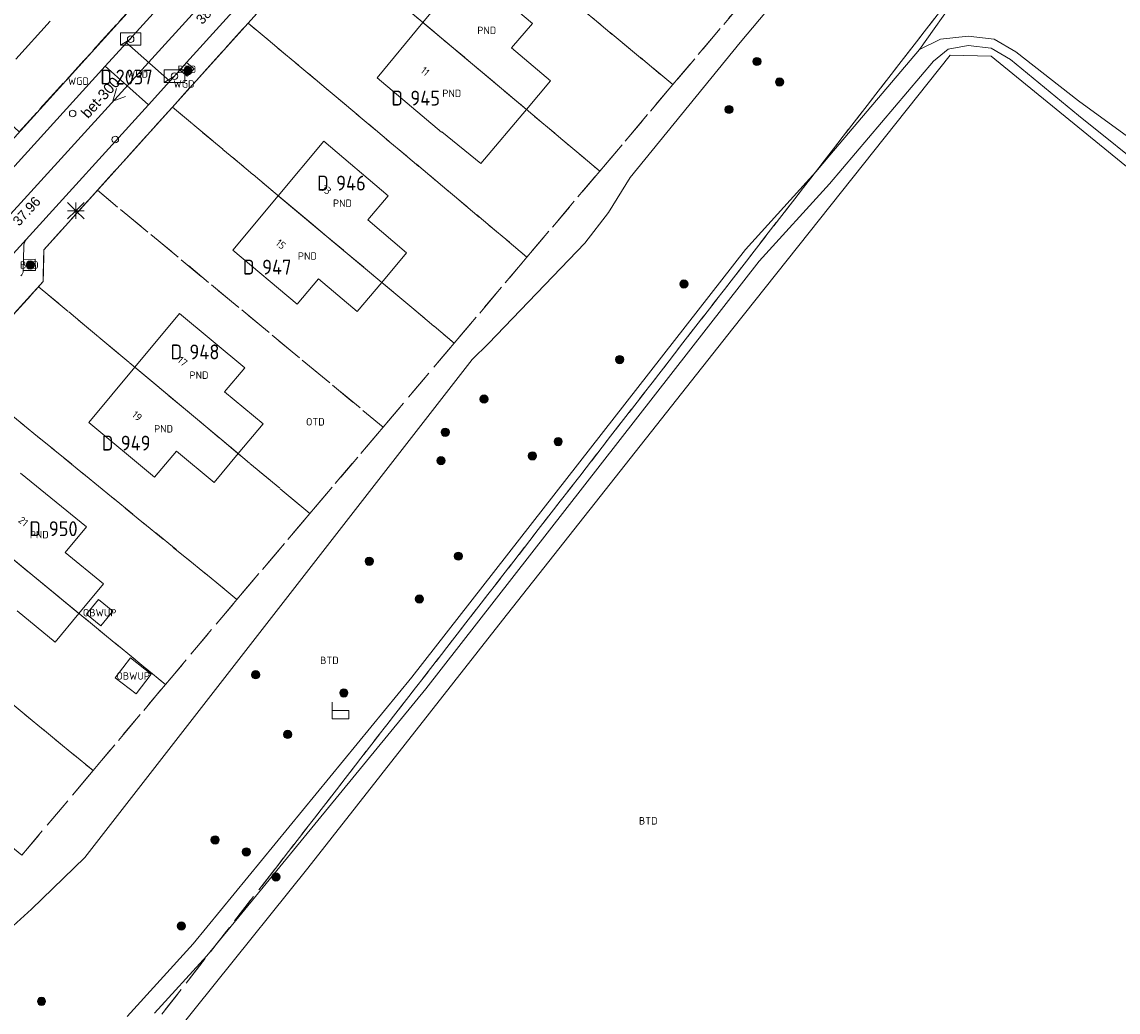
# Model space of a CAD drawing. Header units: metres. Extents: x 207644 to 210135, y 370459 to 373417.
# Tile 177 of 256: x 208894 to 209027, y 371607 to 371726. Entities that reach past the tile are written whole.
import ezdxf
from ezdxf.enums import TextEntityAlignment as Align

# ---------------------------------------------------------------- set-up
doc = ezdxf.new("R2010")
doc.units = ezdxf.units.M
doc.linetypes.add('HIDDEN2', pattern=[4.7625, 3.175, -1.5875])
for name, color, linetype in [('BTD', 7, 'Continuous'), ('combi_kolk', 7, 'Continuous'), ('CON_BxH300x300mm', 7, 'Continuous'), ('DMM_BxH300x300mm', 7, 'Continuous'), ('GB', 1, 'Continuous'), ('GB07', 1, 'Continuous'), ('GB11', 1, 'Continuous'), ('INV_BxH300x300mm', 7, 'Continuous'), ('KAD_perceelnummer', 212, 'Continuous'), ('KAD_sectie', 212, 'Continuous'), ('KAD_Vastgesteld_Perceel', 212, 'Continuous'), ('NAR', 7, 'Continuous'), ('OBWUP', 7, 'Continuous'), ('OTD', 7, 'Continuous'), ('PIJL', 7, 'Continuous'), ('PND', 7, 'Continuous'), ('trottoirkolk', 7, 'Continuous'), ('WGD', 7, 'Continuous')]:
    doc.layers.add(name, color=color, linetype=linetype)
for name, color, linetype, lineweight in [('GIMGMV', 7, 'Continuous', 25), ('GMV', 7, 'Continuous', 25), ('Q14_zitbank-NGDW', 3, 'Continuous', 0), ('Q21_lantaarnpaal', 1, 'Continuous', 0), ('Q23_kolk', 153, 'Continuous', 0), ('Q26_boom', 72, 'Continuous', 0)]:
    doc.layers.add(name, color=color, linetype=linetype, lineweight=lineweight)
doc.styles.add('ISO', font='isocpeur.ttf', dxfattribs={"height": 1})
doc.styles.add('ISOCP', font='ISOCP.shx', dxfattribs={"height": 1.8})

# ---------------------------------------------------------------- blocks, each defined once
blk = doc.blocks.new('ACMAP_ANN_TEMPLATE_Vastgesteld_Perceelnummer')
at = {"layer": 'KAD_perceelnummer', "style": 'ISOCP'}
blk.add_attdef('Perceelnummer', text='', height=1.8, dxfattribs=at).set_placement((0, 0), align=Align.MIDDLE)
at = {"layer": 'KAD_sectie', "style": 'ISOCP'}
blk.add_attdef('sectie', text='', height=1.8, dxfattribs=at).set_placement((-2.7, 0), align=Align.MIDDLE_RIGHT)
blk = doc.blocks.new('Q23')
blk.add_line((-1.25, -0.75), (0, 0))
blk.add_lwpolyline([(-1.25, -0.75), (1.25, -0.75), (1.25, 0.75), (-1.25, 0.75), (-1.25, -0.75)])
blk = doc.blocks.new('Q26')
blk.add_hatch(color=256).paths.add_polyline_path([(-0.45, -0.01, 1), (0.55, -0.01, 1)])
blk.add_circle((0.05, -0.01), 0.5)
blk = doc.blocks.new('Q21')
for p, q in [((-1, 1), (0, 0)), ((-1, 0), (0, 0)), ((-1, -1), (0, 0)), ((0, 1), (0, 0)), ((0, 0), (1, 1)), ((0, 0), (1, 0)), ((0, 0), (0, -1)), ((0, 0), (1, -1))]:
    blk.add_line(p, q)
blk = doc.blocks.new('Q14')
blk.add_lwpolyline([(-0.983, 0.985), (-0.983, -1.014), (1.016, -1.014), (1.016, -0.015), (-0.983, -0.015)])

msp = doc.modelspace()

# ---------------------------------------------------------------- linework, layer by layer
at = {"layer": 'combi_kolk', "color": 253, "lineweight": 13}
for centre in [(208907.3, 371724.29), (208900.28, 371715.28), (208905.44, 371712.14)]:
    msp.add_circle(centre, 0.4, dxfattribs=at)
at = {"layer": 'CON_BxH300x300mm', "color": 253, "linetype": 'Continuous', "lineweight": 13}
msp.add_lwpolyline([(208919.21, 371732.22), (208891.12, 371701.31)], dxfattribs=at)
at = {"layer": 'GB', "color": 253, "linetype": 'Continuous', "lineweight": 13}
for points in [[(208948.077, 371732.817), (208942.668, 371726.293)], [(208955.922, 371726.192), (208948.077, 371732.817)], [(208897.57, 371726.447), (208893.392, 371721.848)], [(208937.133, 371719.616), (208942.668, 371726.293)], [(208953.4, 371723.21), (208955.922, 371726.192)], [(208958.095, 371719.247), (208953.4, 371723.21)], [(208944.903, 371713.038), (208937.133, 371719.616)], [(208955.177, 371715.778), (208958.095, 371719.247)], [(208955.177, 371715.778), (208949.68, 371709.244)], [(208944.941, 371713.084), (208944.903, 371713.038)], [(208930.68, 371711.947), (208925.162, 371705.333)], [(208938.445, 371705.302), (208930.68, 371711.947)], [(208919.676, 371698.759), (208925.162, 371705.333)], [(208935.998, 371702.402), (208938.445, 371705.302)], [(208940.686, 371698.411), (208935.998, 371702.402)], [(208927.43, 371692.21), (208919.676, 371698.759)], [(208937.68, 371694.851), (208940.686, 371698.411)], [(208930.014, 371695.266), (208927.43, 371692.21)], [(208934.688, 371691.307), (208930.014, 371695.266)], [(208937.68, 371694.851), (208934.688, 371691.307)], [(208913.227, 371691.099), (208907.8, 371684.587)], [(208921.117, 371684.513), (208913.227, 371691.099)], [(208902.237, 371677.91), (208907.8, 371684.587)], [(208918.673, 371681.602), (208921.117, 371684.513)], [(208923.326, 371677.716), (208918.673, 371681.602)], [(208910.172, 371671.264), (208902.237, 371677.91)], [(208920.318, 371674.124), (208923.326, 371677.716)], [(208912.83, 371674.442), (208910.172, 371671.264)], [(208917.39, 371670.629), (208912.83, 371674.442)], [(208920.318, 371674.124), (208917.39, 371670.629)], [(208901.943, 371665.251), (208893.975, 371671.763)], [(208899.389, 371662.155), (208901.943, 371665.251)], [(208903.993, 371658.38), (208899.389, 371662.155)], [(208901.044, 371654.799), (208903.993, 371658.38)], [(208898.167, 371651.304), (208893.565, 371655.093)], [(208901.044, 371654.799), (208898.167, 371651.304)]]:
    msp.add_lwpolyline(points, dxfattribs=at)
at = {"layer": 'GB07', "color": 253, "linetype": 'Continuous', "lineweight": 13}
for points in [[(208955.177, 371715.778), (208942.668, 371726.293)], [(208937.68, 371694.851), (208925.162, 371705.333)], [(208920.318, 371674.124), (208907.8, 371684.587)], [(208901.044, 371654.799), (208888.473, 371665.129)]]:
    msp.add_lwpolyline(points, dxfattribs=at)
at = {"layer": 'GB11', "color": 253, "linetype": 'Continuous', "lineweight": 13}
msp.add_lwpolyline([(208949.68, 371709.244), (208944.941, 371713.084)], dxfattribs=at)
at = {"layer": 'GIMGMV', "color": 253, "linetype": 'Continuous', "lineweight": 13}
for points in [[(208903.419, 371656.469), (208901.969, 371654.703)], [(208905.126, 371655.068), (208903.419, 371656.469)], [(208901.969, 371654.703), (208903.676, 371653.302)], [(208903.676, 371653.302), (208905.126, 371655.068)], [(208907.265, 371649.399), (208905.42, 371647.002)], [(208909.79, 371647.456), (208907.265, 371649.399)], [(208905.42, 371647.002), (208907.945, 371645.058)], [(208907.945, 371645.058), (208909.79, 371647.456)]]:
    msp.add_lwpolyline(points, dxfattribs=at)
at = {"layer": 'GMV', "color": 253, "linetype": 'Continuous', "lineweight": 13}
for points in [[(208974.217, 371784.724), (208896.779, 371698.779)], [(208881.139, 371699.081), (208935.626, 371759.203)], [(208981.036, 371723.861), (208997.227, 371743.149)], [(208928.878, 371737.782), (208914.067, 371721.444)], [(208906.786, 371723.834), (208915.262, 371733.181)], [(209002.763, 371723.031), (209007.394, 371729.623)], [(209008.656, 371724.636), (209005.286, 371724.278)], [(209011.774, 371724.275), (209008.656, 371724.636)], [(208904.233, 371721.019), (208906.786, 371723.834)], [(208912.028, 371719.194), (208906.786, 371723.834)], [(208967.724, 371707.538), (208981.036, 371723.861)], [(209005.286, 371724.278), (209002.763, 371723.031)], [(209006.226, 371723.084), (209008.64, 371723.501)], [(209008.64, 371723.501), (209011.411, 371723.181)], [(209014.401, 371722.753), (209011.774, 371724.275)], [(209006.47, 371722.346), (208980.145, 371689.251)], [(209002.763, 371723.031), (208991.918, 371710.242)], [(209004.445, 371721.604), (209006.226, 371723.084)], [(209011.442, 371722.223), (209006.47, 371722.346)], [(209011.411, 371723.181), (209013.755, 371721.823)], [(209050.323, 371690.535), (209011.442, 371722.223)], [(209022.006, 371716.828), (209014.401, 371722.753)], [(208904.233, 371721.019), (208894.464, 371710.246)], [(208909.437, 371716.336), (208904.233, 371721.019)], [(208914.067, 371721.444), (208913.235, 371720.525)], [(208914.067, 371721.444), (208914.963, 371720.705)], [(208914.963, 371720.705), (208914.155, 371719.804)], [(208991.877, 371706.783), (209004.445, 371721.604)], [(209013.755, 371721.823), (209022.007, 371715.027)], [(208913.235, 371720.525), (208912.028, 371719.194)], [(208914.155, 371719.804), (208913.235, 371720.525)], [(208909.437, 371716.336), (208912.028, 371719.194)], [(209030.586, 371710.565), (209022.006, 371716.828)], [(208894.655, 371700.029), (208909.437, 371716.336)], [(209022.007, 371715.027), (209031.143, 371707.69)], [(208894.464, 371710.246), (208873.671, 371687.317)], [(208991.918, 371710.242), (208990.219, 371708.238)], [(208965.119, 371703.296), (208967.724, 371707.538)], [(208990.219, 371708.238), (208981.676, 371698.821)], [(208983.365, 371697.4), (208991.877, 371706.783)], [(208962.248, 371699.585), (208965.119, 371703.296)], [(208880.649, 371684.633), (208894.655, 371700.029)], [(208894.438, 371699.705), (208894.366, 371699.333)], [(208894.655, 371700.029), (208894.438, 371699.705)], [(208950.606, 371687.434), (208962.248, 371699.585)], [(208894.366, 371699.333), (208894.335, 371697.618)], [(208896.779, 371698.779), (208896.723, 371694.945)], [(208981.676, 371698.821), (208941.318, 371647.078)], [(208894.335, 371697.618), (208894.31, 371696.283)], [(208894.335, 371697.618), (208895.752, 371697.639)], [(208895.752, 371697.639), (208895.765, 371696.284)], [(208943.025, 371645.68), (208983.365, 371697.4)], [(208895.765, 371696.284), (208894.31, 371696.283)], [(208896.723, 371694.945), (208884.256, 371681.257)], [(208980.145, 371689.251), (208952.295, 371653.969)], [(208948.603, 371685.499), (208950.606, 371687.434)], [(208901.757, 371625.269), (208948.603, 371685.499)], [(208952.295, 371653.969), (208928.754, 371623.965)], [(208941.318, 371647.078), (208914.866, 371614.798)], [(208916.535, 371613.354), (208943.025, 371645.68)], [(208895.313, 371619.002), (208901.757, 371625.269)], [(208928.754, 371623.965), (208906.049, 371595.725)], [(208892.191, 371616.201), (208895.313, 371619.002)], [(208914.866, 371614.798), (208906.857, 371606.03)], [(208910.201, 371606.42), (208916.535, 371613.354)]]:
    msp.add_lwpolyline(points, dxfattribs=at)
msp.add_lwpolyline([(208894.31, 371696.283, -0.2005033), (208894.01, 371695.625)], format="xyb", dxfattribs=at)
at = {"layer": 'KAD_Vastgesteld_Perceel', "color": 253, "linetype": 'HIDDEN2', "lineweight": 13}
for points in [[(208927.234, 371749.943), (208893.818, 371713.071), (208875.204, 371729.966), (208908.653, 371766.794), (208927.234, 371749.943)], [(208972.914, 371718.781), (208939.65, 371746.36), (208948.843, 371756.563), (208981.707, 371729.19), (208972.914, 371718.781)], [(208964.056, 371708.315), (208930.662, 371736.385), (208939.65, 371746.36), (208972.914, 371718.781), (208964.056, 371708.315)], [(208955.256, 371697.91), (208921.512, 371726.23), (208930.662, 371736.385), (208964.056, 371708.315), (208955.256, 371697.91)], [(208921.512, 371726.23), (208955.256, 371697.91), (208946.456, 371687.503), (208912.35, 371716.061), (208921.512, 371726.23)], [(208903.278, 371705.992), (208912.35, 371716.061), (208946.456, 371687.503), (208937.848, 371677.335), (208903.278, 371705.992)], [(208896.154, 371694.321), (208896.723, 371694.945), (208896.779, 371698.779), (208903.278, 371705.992), (208937.848, 371677.335), (208928.984, 371666.881), (208896.154, 371694.321)], [(208886.652, 371683.887), (208896.154, 371694.321), (208928.984, 371666.881), (208920.164, 371656.486), (208886.652, 371683.887)], [(208877.743, 371673.946), (208884.256, 371681.257), (208886.652, 371683.887), (208920.164, 371656.486), (208911.511, 371646.198), (208877.743, 371673.946)], [(208868.796, 371663.805), (208877.743, 371673.946), (208911.511, 371646.198), (208902.743, 371635.772), (208868.796, 371663.805)], [(208860.023, 371653.446), (208868.796, 371663.805), (208902.743, 371635.772), (208894.123, 371625.528), (208860.023, 371653.446)]]:
    msp.add_lwpolyline(points, close=True, dxfattribs=at)
for points in [[(208894.123, 371625.528), (208902.743, 371635.772), (208911.511, 371646.198), (208920.164, 371656.486), (208928.984, 371666.881), (208937.848, 371677.335), (208946.456, 371687.503), (208955.256, 371697.91), (208964.056, 371708.315), (208972.914, 371718.781), (208981.707, 371729.19), (208990.328, 371739.441), (208999.165, 371749.98), (209007.312, 371759.591), (209011.018, 371756.05), (209020.648, 371747.869), (209015.609, 371741.356), (209013.255, 371738.314), (209013.324, 371738.064), (208925.107, 371624.307), (208852.545, 371531.174)], [(208893.818, 371713.071), (208927.234, 371749.943)], [(208852.545, 371531.174), (208925.107, 371624.307), (209013.324, 371738.064), (209013.255, 371738.314), (209015.609, 371741.356), (209030.058, 371730.25)], [(208930.662, 371736.385), (208921.512, 371726.23), (208912.35, 371716.061), (208903.278, 371705.992), (208896.779, 371698.779), (208896.723, 371694.945), (208896.154, 371694.321), (208886.652, 371683.887)]]:
    msp.add_lwpolyline(points, dxfattribs=at)
at = {"layer": 'PIJL', "color": 253, "lineweight": 13}
msp.add_lwpolyline([(208905.6, 371718.31), (208905.16, 371716.77), (208906.67, 371717.35)], dxfattribs=at)
at = {"layer": 'trottoirkolk', "color": 253, "lineweight": 13}
msp.add_circle((208912.59, 371719.8), 0.4, dxfattribs=at)

# ---------------------------------------------------------------- block references
at = {"layer": 'KAD_Vastgesteld_Perceel', "color": 253, "linetype": 'HIDDEN2', "lineweight": 13}
ref = msp.add_blockref('ACMAP_ANN_TEMPLATE_Vastgesteld_Perceelnummer', (208907.724, 371719.696), dxfattribs=at)
ref.add_attrib('Perceelnummer', '2037', dxfattribs={"layer": 'KAD_perceelnummer', "lineweight": 13, "height": 1.8, "style": 'ISOCP'}).set_placement((208907.724, 371719.696), align=Align.MIDDLE)
ref.add_attrib('sectie', 'D', dxfattribs={"layer": 'KAD_sectie', "lineweight": 13, "height": 1.8, "style": 'ISOCP'}).set_placement((208905.024, 371719.696), align=Align.MIDDLE_RIGHT)
ref = msp.add_blockref('ACMAP_ANN_TEMPLATE_Vastgesteld_Perceelnummer', (208942.941, 371717.148), dxfattribs=at)
ref.add_attrib('Perceelnummer', '945', dxfattribs={"layer": 'KAD_perceelnummer', "lineweight": 13, "height": 1.8, "style": 'ISOCP'}).set_placement((208942.941, 371717.148), align=Align.MIDDLE)
ref.add_attrib('sectie', 'D', dxfattribs={"layer": 'KAD_sectie', "lineweight": 13, "height": 1.8, "style": 'ISOCP'}).set_placement((208940.241, 371717.148), align=Align.MIDDLE_RIGHT)
ref = msp.add_blockref('ACMAP_ANN_TEMPLATE_Vastgesteld_Perceelnummer', (208933.957, 371706.867), dxfattribs=at)
ref.add_attrib('Perceelnummer', '946', dxfattribs={"layer": 'KAD_perceelnummer', "lineweight": 13, "height": 1.8, "style": 'ISOCP'}).set_placement((208933.957, 371706.867), align=Align.MIDDLE)
ref.add_attrib('sectie', 'D', dxfattribs={"layer": 'KAD_sectie', "lineweight": 13, "height": 1.8, "style": 'ISOCP'}).set_placement((208931.257, 371706.867), align=Align.MIDDLE_RIGHT)
ref = msp.add_blockref('ACMAP_ANN_TEMPLATE_Vastgesteld_Perceelnummer', (208924.982, 371696.698), dxfattribs=at)
ref.add_attrib('Perceelnummer', '947', dxfattribs={"layer": 'KAD_perceelnummer', "lineweight": 13, "height": 1.8, "style": 'ISOCP'}).set_placement((208924.982, 371696.698), align=Align.MIDDLE)
ref.add_attrib('sectie', 'D', dxfattribs={"layer": 'KAD_sectie', "lineweight": 13, "height": 1.8, "style": 'ISOCP'}).set_placement((208922.282, 371696.698), align=Align.MIDDLE_RIGHT)
ref = msp.add_blockref('ACMAP_ANN_TEMPLATE_Vastgesteld_Perceelnummer', (208916.228, 371686.437), dxfattribs=at)
ref.add_attrib('Perceelnummer', '948', dxfattribs={"layer": 'KAD_perceelnummer', "lineweight": 13, "height": 1.8, "style": 'ISOCP'}).set_placement((208916.228, 371686.437), align=Align.MIDDLE)
ref.add_attrib('sectie', 'D', dxfattribs={"layer": 'KAD_sectie', "lineweight": 13, "height": 1.8, "style": 'ISOCP'}).set_placement((208913.528, 371686.437), align=Align.MIDDLE_RIGHT)
ref = msp.add_blockref('ACMAP_ANN_TEMPLATE_Vastgesteld_Perceelnummer', (208907.907, 371675.404), dxfattribs=at)
ref.add_attrib('Perceelnummer', '949', dxfattribs={"layer": 'KAD_perceelnummer', "lineweight": 13, "height": 1.8, "style": 'ISOCP'}).set_placement((208907.907, 371675.404), align=Align.MIDDLE)
ref.add_attrib('sectie', 'D', dxfattribs={"layer": 'KAD_sectie', "lineweight": 13, "height": 1.8, "style": 'ISOCP'}).set_placement((208905.207, 371675.404), align=Align.MIDDLE_RIGHT)
ref = msp.add_blockref('ACMAP_ANN_TEMPLATE_Vastgesteld_Perceelnummer', (208899.139, 371665.043), dxfattribs=at)
ref.add_attrib('Perceelnummer', '950', dxfattribs={"layer": 'KAD_perceelnummer', "lineweight": 13, "height": 1.8, "style": 'ISOCP'}).set_placement((208899.139, 371665.043), align=Align.MIDDLE)
ref.add_attrib('sectie', 'D', dxfattribs={"layer": 'KAD_sectie', "lineweight": 13, "height": 1.8, "style": 'ISOCP'}).set_placement((208896.439, 371665.043), align=Align.MIDDLE_RIGHT)
at = {"layer": 'Q14_zitbank-NGDW', "color": 253}
msp.add_blockref('Q14', (208932.68, 371643.069), dxfattribs=at)
at = {"layer": 'Q21_lantaarnpaal', "color": 253}
msp.add_blockref('Q21', (208900.655, 371703.526), dxfattribs=at)
at = {"layer": 'Q23_kolk', "color": 253}
for p in [(208907.299, 371724.291), (208912.589, 371719.798)]:
    msp.add_blockref('Q23', p, dxfattribs=at)
at = {"layer": 'Q26_boom', "color": 253}
for p in [(208983.026, 371721.587), (208914.174, 371720.481), (208985.767, 371719.099), (208979.654, 371715.777), (208895.098, 371696.961), (208974.195, 371694.659), (208966.423, 371685.521), (208950.005, 371680.74), (208945.312, 371676.728), (208958.976, 371675.597), (208955.86, 371673.868), (208944.794, 371673.288), (208946.896, 371661.728), (208936.116, 371661.114), (208942.188, 371656.548), (208922.381, 371647.381), (208933.042, 371645.184), (208926.244, 371640.157), (208917.467, 371627.4), (208921.249, 371625.949), (208924.828, 371622.904), (208913.378, 371616.987), (208896.459, 371607.87)]:
    msp.add_blockref('Q26', p, dxfattribs=at)

# ---------------------------------------------------------------- texts
at = {"layer": 'BTD', "color": 253, "linetype": 'Continuous', "lineweight": 13, "style": 'ISO'}
for p in [(208914.099, 371720.633), (208895.038, 371696.956), (208931.344, 371649.108), (208969.922, 371629.697)]:
    msp.add_text('BTD', height=0.9, dxfattribs=at).set_placement(p, align=Align.MIDDLE_CENTER)
at = {"layer": 'DMM_BxH300x300mm', "color": 253, "lineweight": 13}
msp.add_text('bet-300', height=1.3, rotation=47.74, dxfattribs=at).set_placement((208902.14, 371714.59))
at = {"layer": 'INV_BxH300x300mm', "color": 253, "lineweight": 13}
for s, p in [('38.19', (208915.97, 371725.98)), ('37.96', (208893.8, 371701.58))]:
    msp.add_text(s, height=1.2, rotation=47.74, dxfattribs=at).set_placement(p)
at = {"layer": 'NAR', "color": 253, "linetype": 'Continuous', "lineweight": 13, "style": 'ISO'}
for s, rotation, p in [('11', 319.9, (208942.929, 371720.387)), ('13', 320.1, (208930.982, 371706.078)), ('15', 320.1, (208925.467, 371699.467)), ('17', 320.1, (208913.581, 371685.285)), ('19', 320.1, (208908.08, 371678.684)), ('21', 320.6, (208894.309, 371665.93))]:
    msp.add_text(s, height=0.9, rotation=rotation, dxfattribs=at).set_placement(p, align=Align.MIDDLE_CENTER)
at = {"layer": 'OBWUP', "color": 253, "linetype": 'Continuous', "lineweight": 13, "style": 'ISO'}
for p in [(208903.548, 371654.885), (208907.605, 371647.229)]:
    msp.add_text('OBWUP', height=0.9, dxfattribs=at).set_placement(p, align=Align.MIDDLE_CENTER)
at = {"layer": 'OTD', "color": 253, "linetype": 'Continuous', "lineweight": 13, "style": 'ISO'}
msp.add_text('OTD', height=0.9, dxfattribs=at).set_placement((208929.645, 371677.978), align=Align.MIDDLE_CENTER)
at = {"layer": 'PND', "color": 253, "linetype": 'Continuous', "lineweight": 13, "style": 'ISO'}
for p in [(208950.382, 371725.34), (208946.155, 371717.731), (208932.924, 371704.43), (208928.678, 371698.038), (208915.563, 371683.624), (208911.278, 371677.133), (208896.233, 371664.335)]:
    msp.add_text('PND', height=0.9, dxfattribs=at).set_placement(p, align=Align.MIDDLE_CENTER)
at = {"layer": 'WGD', "color": 253, "linetype": 'Continuous', "lineweight": 13, "style": 'ISO'}
for p in [(208900.976, 371719.199), (208908.131, 371720.077), (208913.744, 371718.867)]:
    msp.add_text('WGD', height=0.9, dxfattribs=at).set_placement(p, align=Align.MIDDLE_CENTER)

doc.saveas('drawing.dxf')
